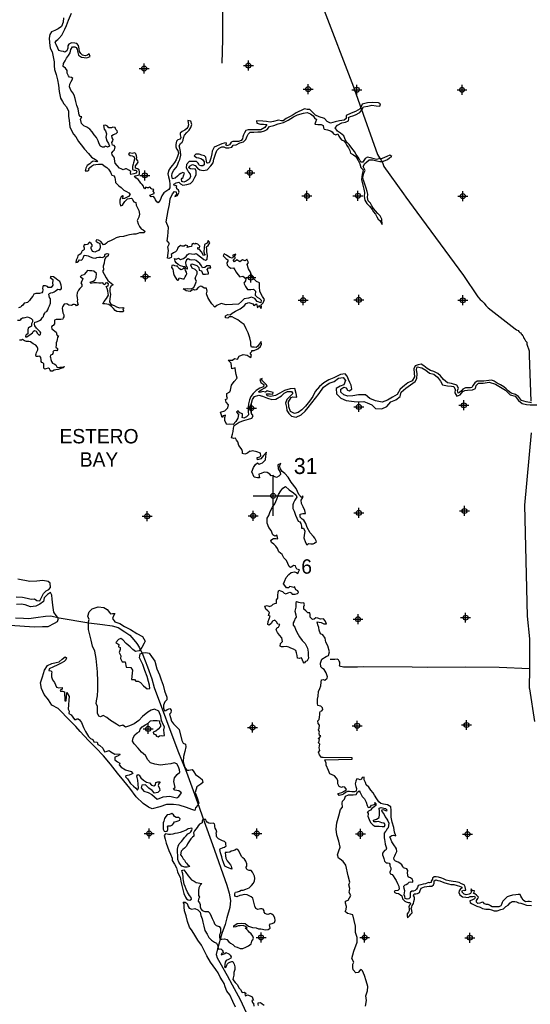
# Model space of a CAD drawing. Extents: x 70663 to 592613, y 704317 to 941230.
# Tile 4 of 14: x 209031 to 234630, y 734230 to 783571. Entities that reach past the tile are written whole.
import ezdxf
from ezdxf.enums import TextEntityAlignment as Align

# ---------------------------------------------------------------- set-up
doc = ezdxf.new("R2010")
doc.units = 0
doc.header["$LTSCALE"] = 2000
doc.header["$PDMODE"] = 34
doc.header["$PDSIZE"] = 250
doc.layers.get('0').update_dxf_attribs({"linetype": 'CONTINUOUS'})
for name, color, linetype in [('ROADS', 9, 'CONTINUOUS'), ('SEC', 2, 'CONTINUOUS'), ('TEXT', 7, 'CONTINUOUS'), ('WATER', 4, 'CONTINUOUS')]:
    doc.layers.add(name, color=color, linetype=linetype)

# ---------------------------------------------------------------- blocks, each defined once
blk = doc.blocks.new('TICK')
at = {"color": 0}
for points in [[(500, 0), (500, 1000)], [(0, 500), (1000, 500)]]:
    blk.add_lwpolyline(points, dxfattribs=at)
blk.add_point((500, 500), dxfattribs=at)

msp = doc.modelspace()

# ---------------------------------------------------------------- linework, layer by layer
at = {"layer": 'ROADS', "color": 0}
for points in [[(219175, 781389), (219209, 782587), (219206, 786618), (219166, 786836), (219160, 788319), (219145, 788470), (219087, 788579), (219080, 788730), (219114, 788881), (219157, 788989), (219233, 789048), (219837, 789310)], [(224215, 784251), (225769, 780209), (225991, 779587), (226976, 776823), (227067, 776655), (227149, 776528), (227224, 776419), (227290, 776217), (228276, 774853), (228393, 774684), (228940, 773918), (231279, 770750), (232000, 769680), (232108, 769545), (232200, 769486), (232316, 769359), (232399, 769250), (232524, 769132), (233865, 768074), (233940, 768032), (234015, 767998), (234057, 767939), (234098, 767888), (234149, 767871), (234173, 767821), (234198, 767795), (234240, 767753), (234273, 767711), (234281, 767652), (234306, 767610), (234347, 767551), (234380, 767476), (234447, 767408), (234463, 767307), (234578, 766980), (234576, 766737), (234651, 764457)], [(234673, 762873), (234336, 759248), (234479, 753675), (234588, 752543), (234587, 752434), (234586, 752316), (234593, 751043), (234570, 750096), (234594, 750037), (234833, 748402)], [(208827, 753598), (209221, 753579), (209497, 753568), (209841, 753607), (210319, 753679), (210588, 753702), (211006, 753590), (212495, 753353), (213182, 753255), (213667, 753193), (213968, 753107), (214310, 752903), (214552, 752726), (214760, 752498), (214909, 752304), (215025, 752119), (215198, 751740), (215445, 751135), (215650, 750547), (215781, 750110), (216964, 746934), (217391, 745867), (217662, 745136), (217950, 744346), (218286, 743388), (218696, 742246), (219418, 740204), (219533, 739801), (219597, 739432), (219569, 739089), (219423, 738570), (219328, 738236), (219165, 737776), (218942, 737015), (218889, 736722), (218930, 736563), (219062, 736319), (219434, 735671), (219691, 735200), (220079, 734476), (221060, 732366)], [(234593, 751043), (233066, 751103), (231390, 751124), (229497, 751105), (228709, 751119), (226246, 751138), (225961, 751132), (225257, 751128), (225132, 751163), (225073, 751172), (225056, 751214), (225074, 751281), (225074, 751381), (225041, 751423), (225008, 751499), (224942, 751533), (224824, 751509), (224707, 751501), (224598, 751502)]]:
    msp.add_lwpolyline(points, dxfattribs=at)
at = {"layer": 'SEC', "color": 0}
for p in [(215266, 781125), (220495, 781272), (223488, 780092), (225935, 780061), (231205, 780058), (220575, 775901), (215304, 775771), (223434, 774738), (225990, 774749), (231243, 774729), (215335, 770701), (220614, 770648), (223247, 769511), (226028, 769529), (231248, 769509), (220645, 764104), (226033, 764167), (231303, 764247), (215421, 758686), (220742, 758708), (226038, 758855), (231333, 758952), (225992, 753526), (231388, 753606), (215472, 748029), (220709, 748101), (225955, 748190), (231434, 748227), (215519, 742792), (220923, 742788), (226110, 742768), (231480, 742755), (221130, 737583), (226325, 737580), (231595, 737569)]:
    msp.add_point(p, dxfattribs=at)
at = {"layer": 'WATER', "color": 0}
for points in [[(211223, 783671), (211205, 783453), (211120, 783236), (210968, 783120), (210792, 783038), (210632, 782955), (210539, 782821), (210513, 782646), (210528, 782428), (210560, 782143), (210659, 781967), (210700, 781799), (210765, 781464), (210755, 781263), (210779, 781070), (210853, 780827), (210935, 780558), (210975, 780298), (211006, 779972), (211071, 779636), (211170, 779477), (211245, 779359), (211378, 779207), (211477, 778989), (211484, 778738), (211507, 778520), (211547, 778201), (211621, 778017), (211737, 777840), (211854, 777697), (211986, 777470), (212110, 777293), (212285, 777091), (212484, 776872), (212626, 776687), (212826, 776569), (212926, 776493), (212900, 776443), (212817, 776460), (212716, 776477), (212607, 776411), (212548, 776353), (212422, 776262), (212354, 776136), (212320, 775994), (212445, 775993), (212512, 776035), (212488, 776094), (212530, 776152), (212639, 776227), (212740, 776293), (212849, 776317), (212975, 776333), (213159, 776324), (213317, 776222), (213401, 776163), (213492, 776087), (213592, 775936), (213616, 775843), (213658, 775776), (213775, 775742), (213799, 775641), (213824, 775574), (213831, 775407), (213998, 775246), (214114, 775154), (214256, 775035), (214389, 774968), (214498, 774892), (214564, 774807), (214480, 774707), (214387, 774658), (214286, 774608), (214194, 774600), (214203, 774667), (214229, 774734), (214195, 774751), (214111, 774701), (214077, 774626), (214051, 774526), (214059, 774384), (214083, 774241), (214192, 774274), (214235, 774366), (214302, 774466), (214429, 774599), (214630, 774623), (214680, 774581), (214696, 774505), (214754, 774438), (214846, 774412), (214879, 774278), (214961, 774118), (215011, 774017), (215043, 773825), (215000, 773674), (214924, 773507), (214973, 773339), (215039, 773213), (215114, 773096), (215222, 773036), (215314, 772960), (215255, 772894), (215163, 772886), (215045, 772895), (214962, 772862), (214861, 772829), (214735, 772830), (214542, 772798), (214408, 772757), (214232, 772708), (214031, 772693), (213863, 772635), (213746, 772577), (213586, 772495), (213452, 772437), (213384, 772370), (213308, 772304), (213241, 772296), (213158, 772380), (213092, 772464), (212983, 772515), (212883, 772541), (212857, 772466), (212941, 772407), (213041, 772356), (213073, 772171), (213056, 772088), (212980, 772013), (212871, 771947), (212795, 771914), (212703, 771948), (212645, 772023), (212612, 772099), (212613, 772183), (212663, 772216), (212672, 772283), (212622, 772350), (212531, 772418), (212488, 772376), (212480, 772334), (212413, 772310), (212337, 772285), (212279, 772311), (212228, 772236), (212261, 772135), (212269, 772059), (212235, 772026), (212159, 771985), (212125, 771918), (212091, 771835), (212016, 771785), (211940, 771752), (211923, 771660), (211897, 771593), (211855, 771526), (211854, 771401), (211921, 771425), (211972, 771475), (212031, 771534), (212123, 771525), (212182, 771574), (212224, 771666), (212267, 771766), (212375, 771757), (212459, 771732), (212568, 771681), (212701, 771638), (212835, 771620), (212902, 771653), (213003, 771678), (213095, 771677), (213187, 771660), (213279, 771710), (213314, 771818), (213423, 771859), (213490, 771834), (213464, 771742), (213354, 771659), (213287, 771542), (213260, 771375), (213209, 771216), (213233, 771040), (213191, 770965), (213265, 770814), (213364, 770629), (213447, 770503), (213614, 770368), (213714, 770292), (213596, 770225), (213554, 770109), (213544, 769950), (213585, 769807), (213559, 769698), (213550, 769589), (213541, 769439), (213590, 769346), (213665, 769287), (213774, 769253), (213882, 769185), (214041, 769134), (214184, 769142), (214275, 769124), (214208, 769074), (214216, 769032), (214233, 768982), (214224, 768924), (214140, 768932), (214031, 768933), (213906, 768942), (213823, 769002), (213731, 769094), (213631, 769195), (213506, 769297), (213297, 769332), (213197, 769332), (213273, 769449), (213391, 769607), (213476, 769766), (213460, 769858), (213444, 769992), (213411, 770093), (213362, 770194), (213471, 770235), (213480, 770335), (213396, 770386), (213338, 770361), (213312, 770311), (213245, 770278), (213228, 770328), (213204, 770387), (213120, 770363), (212994, 770363), (212877, 770389), (212752, 770382), (212592, 770358), (212568, 770425), (212719, 770466), (212794, 770515), (212862, 770649), (212889, 770850), (212755, 770968), (212647, 770994), (212538, 770986), (212429, 770995), (212353, 770903), (212286, 770820), (212243, 770787), (212126, 770754), (212059, 770679), (212134, 770645), (212200, 770603), (212175, 770545), (212149, 770469), (212098, 770378), (212140, 770302), (212147, 770193), (212097, 770143), (212046, 770093), (211979, 770010), (211919, 769876), (211893, 769743), (211909, 769634), (211934, 769525), (211908, 769458), (211933, 769382), (211957, 769290), (211882, 769232), (211840, 769274), (211773, 769291), (211706, 769300), (211631, 769250), (211488, 769268), (211397, 769327), (211263, 769311), (211178, 769186), (211169, 769111), (211177, 768994), (211193, 768885), (211251, 768776), (211250, 768684), (211208, 768634), (211191, 768558), (211098, 768542), (211015, 768543), (210939, 768543), (210864, 768552), (210780, 768519), (210771, 768452), (210779, 768327), (210711, 768243), (210661, 768235), (210619, 768185), (210643, 768085), (210710, 768026), (210793, 767958), (210860, 767916), (210876, 767874), (210876, 767824), (210909, 767748), (210984, 767731), (210959, 767689), (210925, 767647), (210908, 767547), (210890, 767455), (210865, 767372), (210855, 767254), (210838, 767154), (210921, 767087), (210921, 767020), (210887, 766978), (210812, 766987), (210736, 766979), (210694, 766929), (210702, 766904), (210694, 766837), (210660, 766795), (210618, 766779), (210576, 766754), (210559, 766695), (210575, 766637), (210600, 766544), (210624, 766444), (210674, 766360), (210766, 766334), (210841, 766275), (210874, 766216), (210915, 766140), (211041, 766165), (211150, 766164), (211284, 766188), (211208, 766122), (211099, 766097), (210965, 766048), (210847, 766032), (210755, 766008), (210671, 765966), (210587, 765958), (210554, 766009), (210530, 766076), (210479, 766101), (210412, 766085), (210345, 766069), (210295, 766061), (210237, 766103), (210238, 766229), (210238, 766321), (210188, 766380), (210138, 766397), (210105, 766447), (210114, 766531), (210098, 766648), (210048, 766707), (209956, 766699), (209864, 766700), (209839, 766775), (209865, 766834), (209882, 766901), (209933, 767026), (209933, 767093), (209909, 767185), (209834, 767253), (209709, 767329), (209576, 767422), (209484, 767448), (209366, 767448), (209274, 767474), (209225, 767516), (209166, 767542), (209116, 767517), (209015, 767518)], [(234685, 764373), (234425, 764425), (234191, 764494), (234042, 764696), (233892, 764789), (233674, 764849), (233516, 764967), (233425, 765077), (233300, 765178), (233141, 765280), (232966, 765365), (232824, 765450), (232699, 765501), (232556, 765493), (232297, 765461), (232129, 765463), (231970, 765455), (231844, 765381), (231759, 765256), (231700, 765147), (231624, 765131), (231381, 765116), (231247, 765058), (231179, 764975), (231086, 764883), (231011, 764859), (230978, 764985), (231029, 765110), (230947, 765261), (230679, 765338), (230470, 765373), (230278, 765542), (230120, 765719), (229987, 765846), (229787, 765939), (229628, 765999), (229461, 766092), (229295, 766219), (229161, 766304), (229002, 766280), (228859, 766222), (228791, 766072), (228815, 765854), (228822, 765678), (228703, 765469), (228493, 765370), (228325, 765245), (228097, 765063), (227953, 764796), (227726, 764663), (227474, 764497), (227205, 764399), (226862, 764468), (226587, 764595), (226362, 764765), (226018, 764767), (225733, 764719), (225490, 764712), (225289, 764772), (225123, 764899), (225124, 765058), (225284, 765157), (225401, 765131), (225459, 765014), (225542, 764979), (225677, 765062), (225645, 765264), (225578, 765398), (225521, 765541), (225447, 765709), (225355, 765818), (225120, 765786), (224784, 765621), (224524, 765522), (224280, 765373), (224061, 765182), (223850, 764932), (223722, 764682), (223553, 764457), (223367, 764207), (223182, 764015), (222988, 763883), (222804, 763834), (222612, 763936), (222530, 764179), (222515, 764422), (222633, 764631), (222726, 764672), (222918, 764662), (222894, 764847), (222821, 765082), (222594, 765075), (222309, 764985), (222065, 764852), (221855, 764736), (221612, 764696), (221436, 764722), (221412, 764815), (221596, 764830), (221721, 764804), (221739, 764888), (221538, 764931), (221446, 764965), (221362, 764899), (221211, 764933), (221085, 764892), (221010, 764918), (221145, 765018), (221321, 765125), (221431, 765225), (221390, 765292), (221281, 765385), (221173, 765503), (221182, 765595), (221065, 765546), (221114, 765395), (221214, 765327), (221264, 765285), (221255, 765176), (221070, 765102), (220893, 764986), (220742, 764836), (220615, 764686), (220555, 764519), (220495, 764327), (220477, 764134), (220493, 763941), (220508, 763765), (220399, 763674), (220273, 763600), (220181, 763642), (220206, 763726), (220199, 763826), (220073, 763877), (219990, 763978), (219906, 763904), (220006, 763794), (219963, 763602), (219869, 763435), (219726, 763285), (219542, 763295), (219408, 763279), (219317, 763464), (219318, 763631), (219344, 763748), (219235, 763724), (219175, 763632), (219151, 763750), (219102, 763909), (219320, 763975), (219464, 764116), (219506, 764275), (219382, 764410), (219341, 764536), (219450, 764594), (219417, 764694), (219410, 764845), (219569, 764919), (219604, 765011), (219647, 765262), (219791, 765446), (219934, 765612), (219885, 765797), (219853, 765973), (219837, 766132), (219661, 766083), (219645, 766217), (219629, 766351), (219488, 766503), (219706, 766510), (219799, 766601), (219958, 766567), (220042, 766709), (220236, 766800), (220428, 766756), (220528, 766697), (220620, 766638), (220646, 766755), (220588, 766856), (220672, 766947), (220672, 766998), (220790, 766988), (220974, 767071), (221109, 767187), (221152, 767304), (221136, 767438), (221035, 767305), (220967, 767213), (220883, 767139), (220782, 767164), (220648, 767165), (220624, 767266), (220625, 767417), (220568, 767626), (220486, 767878), (220378, 768072), (220288, 768298), (220129, 768400), (219962, 768535), (219804, 768620), (219687, 768679), (219536, 768680), (219469, 768614), (219352, 768631), (219344, 768724), (219462, 768790), (219579, 768789), (219688, 768864), (219848, 768963), (220092, 769087), (220277, 769228), (220378, 769353), (220513, 769403), (220713, 769334), (220771, 769242), (220898, 769333), (220955, 769140), (221023, 769248), (221139, 769105), (221156, 769172), (221140, 769289), (221241, 769381), (221310, 769556), (221202, 769699), (221078, 769943), (221054, 770186), (221056, 770387), (220905, 770447), (220689, 770675), (220599, 770926), (220507, 771086), (220442, 771304), (220510, 771405), (220419, 771564), (220343, 771481), (220201, 771532), (220074, 771441), (219924, 771534), (219798, 771443), (219731, 771527), (219841, 771618), (219825, 771744), (219859, 771828), (219725, 771770), (219741, 771686), (219682, 771628), (219573, 771662), (219406, 771764), (219290, 771832), (219230, 771740), (219363, 771605), (219463, 771537), (219463, 771470), (219412, 771395), (219437, 771278), (219511, 771185), (219611, 771126), (219754, 771142), (219820, 771041), (219887, 770923), (219961, 770805), (220069, 770679), (220212, 770720), (220362, 770610), (220353, 770493), (220276, 770376), (220351, 770208), (220459, 770048), (220626, 770047), (220752, 770063), (220860, 769961), (220842, 769769), (220942, 769659), (221059, 769608), (221133, 769516), (221116, 769390), (220932, 769450), (220824, 769593), (220657, 769670), (220497, 769612), (220288, 769580), (220153, 769447), (220001, 769322), (219708, 769299), (219381, 769276), (219139, 769345), (218920, 769254), (218811, 769171), (218670, 769331), (218562, 769491), (218471, 769651), (218397, 769836), (218423, 769961), (218398, 770112), (218273, 770121), (218164, 770197), (218089, 770223), (217980, 770157), (217879, 770032), (217811, 770016), (217745, 770050), (217652, 770000), (217576, 769950), (217376, 769977), (217226, 770078), (217427, 770094), (217628, 770092), (217754, 770158), (217822, 770300), (217890, 770467), (217832, 770577), (217866, 770710), (217926, 770844), (217927, 770945), (217835, 771046), (217685, 771114), (217611, 771265), (217661, 771340), (217920, 771255), (218020, 771145), (218036, 771019), (218145, 770993), (218211, 770825), (218353, 770824), (218504, 770840), (218504, 770890), (218438, 771058), (218489, 771142), (218606, 771133), (218582, 771233), (218414, 771243), (218313, 771151), (218196, 771144), (218146, 771236), (218063, 771354), (217980, 771413), (217872, 771498), (217788, 771532), (217662, 771516), (217562, 771542), (217479, 771584), (217386, 771543), (217352, 771401), (217368, 771267), (217426, 771157), (217425, 771065), (217358, 771091), (217334, 771191), (217208, 771201), (217099, 771243), (216974, 771303), (216883, 771387), (216824, 771463), (216800, 771597), (216875, 771563), (216993, 771613), (217093, 771553), (217236, 771603), (217379, 771702), (217430, 771794), (217531, 771852), (217640, 771843), (217773, 771825), (217874, 771858), (217933, 771816), (218032, 771731), (218157, 771638), (218257, 771562), (218349, 771520), (218425, 771569), (218443, 771762), (218411, 771946), (218412, 772055), (218404, 772181), (218472, 772256), (218556, 772389), (218482, 772499), (218422, 772374), (218296, 772299), (218286, 772132), (218268, 771939), (218301, 771822), (218326, 771763), (218242, 771755), (218143, 771932), (218043, 772049), (217959, 772067), (217968, 772150), (218052, 772142), (218061, 772225), (217969, 772318), (217869, 772361), (217810, 772319), (217752, 772353), (217659, 772312), (217642, 772211), (217533, 772187), (217424, 772163), (217458, 772246), (217341, 772272), (217274, 772214), (217181, 772223), (217089, 772249), (216963, 772141), (216912, 772007), (216844, 771940), (216744, 771891), (216617, 771799), (216642, 771715), (216633, 771649), (216507, 771599), (216440, 771625), (216493, 772001), (216461, 772194), (216537, 772353), (216421, 772496), (216456, 772722), (216474, 772931), (216493, 773166), (216377, 773443), (216429, 773727), (216473, 774012), (216542, 774313), (216578, 774597), (216688, 774848), (216798, 774956), (216873, 774947), (216889, 774821), (216805, 774705), (216939, 774754), (217032, 774921), (216991, 775030), (216908, 775098), (216891, 775156), (216909, 775215), (216850, 775257), (216791, 775241), (216767, 775325), (216868, 775399), (217002, 775424), (217094, 775348), (217210, 775280), (217412, 775320), (217588, 775369), (217714, 775478), (217816, 775678), (217876, 775803), (217877, 775987), (217827, 776097), (217685, 776089), (217601, 776098), (217518, 776149), (217544, 776224), (217687, 776315), (217829, 776272), (217945, 776138), (218070, 776053), (218237, 776010), (218430, 776051), (218616, 776242), (218734, 776392), (218760, 776576), (218846, 776827), (218914, 777011), (219032, 777127), (219167, 777202), (219259, 777201), (219359, 777150), (219518, 777149), (219661, 777190), (219729, 777290), (219888, 777306), (220073, 777396), (220257, 777454), (220367, 777570), (220427, 777729), (220486, 777838), (220587, 777929), (220763, 777936), (220964, 777952), (221140, 777950), (221300, 778000), (221434, 778074), (221552, 778216), (221779, 778264), (221997, 778355), (222257, 778420), (222484, 778536), (222754, 778702), (222955, 778801), (223257, 778891), (223450, 778923), (223609, 778847), (223742, 778754), (223817, 778653), (223909, 778568), (223866, 778443), (223823, 778334), (223974, 778325), (224141, 778315), (224242, 778265), (224266, 778155), (224299, 778080), (224466, 778045), (224608, 778002), (224700, 777960), (224758, 777851), (224883, 777799), (224976, 777857), (225034, 777740), (225092, 777639), (225158, 777546), (225275, 777504), (225375, 777386), (225433, 777260), (225516, 777150), (225590, 777024), (225614, 776882), (225764, 776805), (225890, 776712), (226005, 776519), (226080, 776342), (226129, 776166), (226245, 776040), (226193, 775814), (226175, 775571), (226232, 775277), (226289, 775084), (226321, 774908), (226303, 774707), (226335, 774531), (226426, 774355), (226568, 774220), (226701, 774060), (226775, 773950), (226867, 773833), (226941, 773698), (226999, 773572), (227091, 773504), (227206, 773316), (227183, 773568), (227100, 773736), (226984, 773854), (226867, 773989), (226776, 774106), (226693, 774249), (226610, 774384), (226494, 774502), (226470, 774661), (226487, 774820), (226455, 774963), (226397, 775131), (226315, 775382), (226274, 775525), (226242, 775668), (226277, 775877), (226345, 776010), (226295, 776119), (226246, 776212), (226330, 776362), (226423, 776428), (226558, 776553), (226742, 776544), (226943, 776500), (227093, 776458), (227227, 776457), (227361, 776523), (227471, 776564), (227572, 776655), (227681, 776713), (227581, 776789), (227430, 776715), (227312, 776665), (227203, 776608), (227044, 776592), (226918, 776568), (226684, 776628), (226466, 776679), (226349, 776613), (226281, 776522), (226230, 776430), (226146, 776430), (226097, 776506), (226039, 776624), (225906, 776809), (225815, 776960), (225682, 777137), (225549, 777322), (225400, 777465), (225325, 777617), (225284, 777751), (225118, 777878), (224959, 777979), (224843, 778147), (224961, 778281), (225188, 778396), (225373, 778437), (225507, 778495), (225533, 778603), (225517, 778671), (225609, 778712), (225735, 778753), (225869, 778811), (226079, 778918), (226181, 779051), (226274, 779201), (226492, 779242), (226685, 779282), (226894, 779248), (227086, 779238), (227121, 779347), (227012, 779406), (226736, 779424), (226468, 779410), (226199, 779344), (226097, 779102), (225862, 778978), (225652, 778879), (225400, 778763), (225399, 778621), (225306, 778538), (225072, 778506), (224853, 778449), (224610, 778383), (224452, 778468), (224319, 778628), (224043, 778705), (223859, 778782), (223718, 778942), (223585, 779077), (223445, 779075), (223303, 779101), (223143, 779027), (223017, 778969), (222891, 778903), (222740, 778803), (222555, 778704), (222395, 778613), (222244, 778505), (222152, 778506), (221998, 778543), (221755, 778469), (221587, 778429), (221412, 778463), (221219, 778481), (220909, 778508), (220917, 778391), (221101, 778340), (221260, 778330), (221427, 778312), (221326, 778171), (221116, 778055), (220789, 778057), (220488, 778051), (220371, 778018), (220295, 777901), (220252, 777809), (220226, 777709), (220201, 777600), (220133, 777525), (219999, 777459), (219856, 777460), (219773, 777461), (219714, 777461), (219630, 777437), (219588, 777353), (219554, 777295), (219470, 777262), (219395, 777254), (219361, 777321), (219404, 777346), (219379, 777405), (219287, 777389), (219161, 777348), (219052, 777306), (218892, 777232), (218783, 777183), (218681, 776982), (218663, 776848), (218612, 776639), (218561, 776481), (218526, 776397), (218451, 776381), (218418, 776406), (218401, 776482), (218385, 776574), (218369, 776683), (218294, 776750), (218161, 776776), (218035, 776827), (217868, 776837), (217784, 776745), (217825, 776712), (217892, 776669), (217992, 776644), (218109, 776609), (218201, 776558), (218284, 776441), (218283, 776298), (218216, 776249), (218115, 776241), (218040, 776258), (218007, 776325), (217982, 776376), (217891, 776468), (217740, 776469), (217531, 776462), (217396, 776321), (217378, 776145), (217436, 776028), (217502, 775935), (217577, 775826), (217593, 775700), (217525, 775583), (217483, 775542), (217373, 775484), (217256, 775434), (217156, 775460), (217148, 775577), (217182, 775627), (217224, 775669), (217250, 775753), (217292, 775886), (217209, 775912), (217116, 775871), (217024, 775813), (216940, 775729), (216830, 775630), (216696, 775589), (216663, 775740), (216681, 775882), (216757, 776032), (216876, 776165), (216935, 776274), (216994, 776424), (217062, 776566), (217114, 776783), (217098, 776959), (217066, 777127), (217033, 777253), (217093, 777361), (217169, 777428), (217219, 777528), (217245, 777645), (217296, 777787), (217406, 777912), (217524, 778037), (217617, 778161), (217668, 778312), (217611, 778480), (217460, 778514), (217485, 778405), (217492, 778296), (217467, 778188), (217416, 778113), (217307, 778038), (217172, 777972), (217071, 777889), (217079, 777805), (217111, 777662), (217069, 777587), (216960, 777546), (216893, 777480), (216866, 777321), (216857, 777204), (216898, 777095), (216965, 777019), (216997, 776859), (216938, 776717), (216870, 776550), (216785, 776409), (216692, 776284), (216599, 776167), (216506, 776025), (216463, 775841), (216496, 775699), (216545, 775506), (216560, 775305), (216551, 775146), (216508, 775054), (216416, 774996), (216256, 774888), (216155, 774747), (216069, 774530), (215968, 774388), (215901, 774447), (215835, 774539), (215810, 774623), (215744, 774707), (215627, 774692), (215560, 774784), (215636, 774817), (215770, 774858), (215779, 774917), (215729, 774984), (215763, 775067), (215671, 775076), (215613, 775110), (215588, 775169), (215538, 775186), (215487, 775145), (215437, 775153), (215362, 775171), (215311, 775095), (215253, 775163), (215237, 775222), (215179, 775306), (215104, 775382), (215037, 775474), (214971, 775567), (214854, 775643), (214780, 775735), (214838, 775752), (214972, 775784), (215040, 775809), (215040, 775935), (215016, 776044), (214933, 776094), (214832, 776128), (214842, 776254), (214901, 776337), (214968, 776437), (214952, 776504), (214894, 776589), (214903, 776664), (214895, 776756), (214862, 776857), (214812, 776899), (214670, 776858), (214536, 776901), (214494, 776826), (214569, 776767), (214669, 776741), (214761, 776723), (214794, 776631), (214768, 776522), (214742, 776405), (214725, 776339), (214691, 776213), (214690, 776071), (214765, 776037), (214874, 776028), (214907, 775961), (214873, 775877), (214755, 775844), (214596, 775812), (214580, 775887), (214597, 775963), (214497, 776039), (214380, 776098), (214330, 776090), (214212, 776049), (214120, 776091), (214029, 776134), (213912, 776260), (213821, 776378), (213796, 776470), (213781, 776613), (213756, 776705), (213673, 776806), (213648, 776898), (213716, 776990), (213783, 777048), (213826, 777198), (213776, 777266), (213685, 777291), (213652, 777409), (213694, 777501), (213720, 777568), (213670, 777643), (213654, 777769), (213730, 777819), (213864, 777868), (213940, 777935), (213915, 778010), (213849, 778061), (213816, 778161), (213707, 778179), (213632, 778154), (213506, 778155), (213440, 778239), (213331, 778290), (213239, 778266), (213271, 778081), (213329, 777997), (213387, 777854), (213352, 777679), (213393, 777503), (213476, 777368), (213533, 777226), (213433, 777176), (213416, 777201), (213324, 777227), (213274, 777185), (213190, 777186), (213090, 777237), (213015, 777346), (212958, 777506), (212875, 777674), (212767, 777808), (212659, 777960), (212551, 778086), (212401, 778179), (212242, 778247), (212126, 778365), (212086, 778591), (212145, 778708), (212061, 778726), (212020, 778801), (211979, 778986), (211955, 779111), (211897, 779271), (211840, 779464), (211816, 779615), (211758, 779783), (211692, 779909), (211601, 780043), (211527, 780211), (211544, 780345), (211604, 780470), (211697, 780629), (211622, 780671), (211522, 780697), (211472, 780756), (211414, 780898), (211407, 781032), (211324, 781142), (211215, 781226), (211225, 781368), (211318, 781502), (211386, 781644), (211479, 781785), (211555, 781911), (211598, 782078), (211682, 782211), (211791, 782219), (211858, 782185), (211908, 782101), (211940, 781933), (211973, 781791), (212131, 781697), (212390, 781662), (212567, 781728), (212517, 781854), (212425, 781788), (212316, 781763), (212174, 781789), (212090, 781882), (212033, 781983), (212008, 782117), (211976, 782276), (211901, 782377), (211792, 782403), (211633, 782404), (211499, 782346), (211448, 782263), (211439, 782137), (211396, 782012), (211287, 781937), (211220, 781980), (211112, 781989), (210986, 782031), (210945, 782141), (210863, 782334), (210805, 782435), (210881, 782535), (210948, 782576), (210990, 782634), (211142, 782792), (211210, 782926), (211303, 783093), (211371, 783285), (211473, 783552), (211635, 783903)], [(208930, 768515), (209047, 768514), (209089, 768547), (209123, 768597), (209165, 768630), (209215, 768630), (209299, 768646), (209425, 768679), (209508, 768645), (209600, 768594), (209675, 768526), (209666, 768434), (209632, 768326), (209623, 768217), (209581, 768184), (209522, 768167), (209463, 768118), (209437, 768026), (209445, 767917), (209436, 767833), (209360, 767775), (209318, 767717), (209318, 767675), (209393, 767683), (209460, 767732), (209544, 767774), (209612, 767824), (209671, 767873), (209713, 767949), (209780, 767990), (209855, 767956), (209922, 767847), (209971, 767788), (210013, 767762), (210072, 767812), (210098, 767871), (210056, 767930), (209956, 768022), (209881, 768106), (209799, 768224), (209766, 768317), (209791, 768409), (209875, 768433), (209926, 768449), (210018, 768499), (210102, 768549), (210161, 768624), (210220, 768699), (210246, 768774), (210288, 768866), (210322, 768932), (210389, 768949), (210440, 769024), (210483, 769124), (210525, 769233), (210568, 769366), (210577, 769492), (210569, 769584), (210528, 769651), (210487, 769811), (210521, 769852), (210596, 769885), (210689, 769901), (210756, 769926), (210815, 769959), (210874, 770017), (210949, 770075), (211008, 770058), (211092, 770049), (211125, 770108), (211134, 770166), (211110, 770267), (211085, 770368), (211044, 770452), (210952, 770519), (210861, 770587), (210719, 770680), (210585, 770706), (210560, 770647), (210618, 770605), (210701, 770554), (210693, 770496), (210675, 770379), (210699, 770261), (210615, 770153), (210556, 770153), (210464, 770154), (210423, 770204), (210331, 770230), (210205, 770239), (210188, 770181), (210179, 770114), (210187, 770039), (210178, 769938), (210136, 769880), (210019, 769855), (209952, 769848), (209843, 769857), (209742, 769815), (209691, 769724), (209590, 769599), (209522, 769499), (209430, 769407), (209362, 769383), (209262, 769358), (209186, 769267), (209127, 769217), (209076, 769158), (208967, 769134)], [(234696, 739367), (234588, 739376), (234504, 739377), (234387, 739361), (234278, 739453), (234212, 739563), (234146, 739655), (234113, 739731), (234021, 739732), (233912, 739716), (233744, 739700), (233576, 739651), (233475, 739618), (233349, 739502), (233248, 739394), (233222, 739327), (233188, 739226), (233146, 739160), (233045, 739119), (232961, 739119), (232827, 739120), (232718, 739121), (232626, 739163), (232576, 739197), (232518, 739239), (232434, 739232), (232326, 739266), (232276, 739325), (232226, 739350), (232175, 739326), (232100, 739301), (232007, 739285), (231933, 739352), (231933, 739436), (231992, 739536), (232026, 739603), (231927, 739696), (231852, 739763), (231776, 739789), (231819, 739856), (231836, 739914), (231752, 739932), (231702, 739949), (231661, 740024), (231652, 739949), (231677, 739907), (231668, 739857), (231634, 739790), (231558, 739749), (231416, 739724), (231316, 739750), (231216, 739843), (231208, 739919), (231292, 739951), (231350, 739934), (231392, 739951), (231384, 740035), (231368, 740110), (231319, 740211), (231185, 740262), (231060, 740330), (230901, 740373), (230767, 740391), (230558, 740417), (230416, 740443), (230282, 740520), (230190, 740545), (230023, 740605), (229914, 740623), (229806, 740623), (229730, 740557), (229721, 740498), (229662, 740407), (229653, 740340), (229569, 740315), (229527, 740341), (229368, 740275), (229259, 740250), (229141, 740218), (229015, 740177), (228973, 740076), (228922, 739993), (228854, 739926), (228779, 739902), (228695, 739894), (228628, 739844), (228602, 739794), (228610, 739677), (228601, 739585), (228542, 739518), (228449, 739494), (228358, 739536), (228333, 739629), (228309, 739712), (228318, 739821), (228335, 739913), (228302, 740031), (228286, 740156), (228354, 740215), (228404, 740239), (228488, 740281), (228564, 740347), (228648, 740372), (228740, 740354), (228741, 740438), (228708, 740505), (228624, 740565), (228549, 740582), (228507, 740624), (228491, 740708), (228467, 740817), (228485, 740942), (228435, 741026), (228318, 741052), (228276, 741061), (228243, 741128), (228185, 741212), (228093, 741305), (228002, 741356), (227876, 741399), (227801, 741466), (227794, 741575), (227836, 741667), (227879, 741759), (227938, 741893), (227922, 742018), (227873, 742111), (227823, 742170), (227748, 742279), (227690, 742372), (227641, 742514), (227592, 742624), (227684, 742690), (227776, 742714), (227894, 742680), (227813, 742859), (227781, 743086), (227699, 743354), (227651, 743614), (227660, 743815), (227661, 743966), (227629, 744134), (227471, 744227), (227278, 744262), (227128, 744296), (227028, 744372), (226928, 744532), (226812, 744709), (226746, 744835), (226638, 744953), (226530, 745105), (226405, 745223), (226372, 745340), (226306, 745483), (226307, 745609), (226198, 745593), (226164, 745509), (226097, 745476), (226013, 745510), (225938, 745527), (225887, 745410), (225844, 745277), (225877, 745151), (225910, 745050), (225892, 744908), (225817, 744875), (225682, 744876), (225557, 744902), (225465, 744902), (225364, 744844), (225271, 744761), (225179, 744728), (225053, 744696), (224987, 744797), (225180, 744846), (225323, 744928), (225407, 745003), (225324, 745104), (225223, 745122), (225156, 745089), (225048, 745140), (224973, 745274), (224974, 745442), (224908, 745559), (224817, 745686), (224692, 745737), (224575, 745788), (224509, 745947), (224402, 746216), (224402, 746317), (224328, 746476), (225696, 746507), (225696, 746583), (224245, 746603), (224161, 746603), (224053, 746738), (224004, 746872), (224080, 746955), (224039, 747081), (224056, 747190), (224082, 747265), (224007, 747341), (224024, 747391), (224041, 747425), (224059, 747500), (224000, 747551), (224084, 747609), (224127, 747676), (224068, 747709), (224044, 747810), (224069, 747869), (224012, 747978), (224046, 748070), (224063, 748212), (223997, 748305), (223973, 748430), (224040, 748505), (224066, 748622), (224084, 748748), (224076, 748849), (224118, 748924), (224186, 748940), (224228, 749007), (224212, 749091), (224128, 749175), (224045, 749184), (223986, 749201), (223962, 749302), (223963, 749519), (223998, 749678), (224016, 749904), (224076, 750055), (224127, 750197), (224153, 750372), (224154, 750490), (224246, 750506), (224322, 750472), (224448, 750580), (224457, 750647), (224391, 750840), (224300, 751016), (224208, 751059), (224133, 751135), (224110, 751328), (224186, 751528), (224388, 751652), (224506, 751702), (224557, 751886), (224484, 752196), (224385, 752373), (224344, 752582), (224236, 752742), (224111, 752802), (224037, 752987), (224021, 753121), (223972, 753247), (223948, 753398), (224149, 753371), (224282, 753303), (224408, 753294), (224350, 753445), (224259, 753546), (224116, 753531), (223982, 753582), (223882, 753599), (223789, 753524), (223705, 753508), (223589, 753626), (223590, 753760), (223574, 753853), (223482, 753853), (223373, 753946), (223273, 754030), (223274, 754164), (223308, 754256), (223276, 754349), (223158, 754324), (223024, 754359), (222932, 754393), (222874, 754360), (222880, 754125), (222820, 753925), (222878, 753748), (222894, 753631), (222843, 753564), (222792, 753431), (222749, 753339), (222749, 753238), (222832, 753129), (222856, 753028), (222931, 752877), (223055, 752641), (223196, 752465), (223337, 752313), (223453, 752078), (223493, 751876), (223492, 751709), (223517, 751575), (223449, 751441), (223356, 751417), (223297, 751325), (223247, 751384), (223214, 751484), (223156, 751585), (223047, 751553), (222964, 751570), (222948, 751712), (222915, 751838), (222874, 751964), (222766, 752024), (222624, 752083), (222523, 752126), (222390, 752160), (222256, 752136), (222155, 752145), (222097, 752179), (222106, 752313), (222199, 752413), (222175, 752597), (222058, 752724), (221959, 752867), (221893, 752993), (221944, 753110), (222011, 753134), (222070, 753260), (221978, 753285), (221912, 753395), (221829, 753479), (221703, 753438), (221635, 753313), (221543, 753238), (221476, 753255), (221494, 753414), (221545, 753548), (221596, 753682), (221504, 753716), (221547, 753866), (221464, 753951), (221372, 754027), (221323, 754178), (221432, 754210), (221557, 754168), (221666, 754209), (221734, 754284), (221818, 754308), (221902, 754333), (221911, 754425), (221911, 754500), (221971, 754584), (221971, 754718), (221989, 754877), (222015, 754977), (222099, 754951), (222207, 754909), (222291, 754841), (222366, 754807), (222483, 754857), (222567, 754881), (222642, 754856), (222684, 754788), (222843, 754787), (222952, 754820), (223003, 754870), (222970, 754945), (222870, 755005), (222837, 755089), (222820, 755156), (222778, 755114), (222644, 755149), (222561, 755174), (222519, 755108), (222410, 755108), (222318, 755210), (222252, 755294), (222303, 755411), (222396, 755611), (222523, 755761), (222633, 755869), (222809, 755901), (222901, 755867), (222967, 755825), (223001, 755909), (223052, 756000), (222927, 756043), (222869, 756136), (222853, 756211), (222761, 756212), (222668, 756145), (222609, 756121), (222534, 756163), (222476, 756323), (222402, 756474), (222277, 756609), (222195, 756777), (222111, 756844), (222020, 756904), (221954, 757072), (221871, 757189), (221771, 757291), (221663, 757367), (221630, 757493), (221748, 757575), (221873, 757575), (221966, 757557), (221925, 757742), (221816, 757692), (221716, 757760), (221642, 757978), (221517, 758130), (221443, 758348), (221445, 758591), (221521, 758733), (221589, 758925), (221708, 759142), (221818, 759317), (221929, 759543), (222006, 759785), (222124, 759969), (222217, 760102), (222360, 760176), (222535, 760016), (222752, 759855), (222885, 759737), (222926, 759645), (222833, 759486), (222757, 759353), (222722, 759253), (222721, 759077), (222796, 758950), (222853, 758749), (222919, 758589), (222993, 758447), (223077, 758404), (223127, 758328), (223151, 758186), (223159, 758094), (223259, 758085), (223333, 757933), (223298, 757716), (223272, 757599), (223363, 757380), (223429, 757254), (223514, 757321), (223631, 757311), (223740, 757311), (223815, 757335), (223908, 757427), (223834, 757587), (223767, 757679), (223601, 757856), (223444, 758117), (223378, 758327), (223278, 758487), (223187, 758537), (223095, 758639), (223096, 758789), (223222, 758830), (223365, 758829), (223332, 758972), (223250, 759157), (223167, 759325), (223143, 759501), (223228, 759626), (223228, 759710), (223152, 759627), (223028, 759778), (222896, 760072), (222646, 760392), (222497, 760644), (222323, 760822), (222189, 760931), (222107, 761066), (222057, 761192), (222083, 761267), (222125, 761334), (221974, 761259), (221989, 761067), (222089, 760899), (222105, 760781), (222029, 760690), (221911, 760623), (221786, 760683), (221736, 760733), (221635, 760717), (221569, 760793), (221444, 760878), (221293, 760896), (221133, 760838), (221016, 760797), (221040, 760696), (221056, 760621), (220948, 760613), (220780, 760648), (220673, 760908), (220750, 761125), (220852, 761275), (220961, 761367), (221044, 761291), (221204, 761357), (221356, 761515), (221374, 761699), (221400, 761892), (221248, 761725), (221122, 761567), (220954, 761518), (220938, 761635), (221064, 761659), (221123, 761718), (221098, 761852), (220923, 761912), (220705, 761963), (220588, 761939), (220563, 761947), (220453, 761856), (220319, 761798), (220194, 761824), (220194, 761933), (220170, 762026), (220078, 762152), (220020, 762236), (219971, 762412), (219905, 762505), (219855, 762597), (219763, 762589), (219646, 762615), (219698, 762799), (219732, 762942), (219750, 763109), (219776, 763234), (220028, 763400), (220272, 763491), (220498, 763548), (220675, 763597), (220734, 763722), (220659, 763840), (220627, 763999), (220603, 764217), (220655, 764359), (220706, 764543), (220799, 764685), (221017, 764759), (221210, 764707), (221452, 764613), (221669, 764537), (221879, 764560), (222156, 764718), (222291, 764851), (222459, 764942), (222660, 764940), (222727, 764839), (222567, 764690), (222423, 764532), (222363, 764356), (222404, 764146), (222428, 763987), (222519, 763836), (222652, 763701), (222886, 763649), (223147, 763773), (223349, 763956), (223501, 764131), (223670, 764364), (223864, 764606), (224050, 764847), (224262, 765164), (224548, 765363), (224800, 765445), (225019, 765603), (225253, 765635), (225370, 765492), (225276, 765266), (225091, 765209), (224898, 765084), (224921, 764816), (225129, 764597), (225405, 764486), (225806, 764442), (226024, 764415), (226284, 764430), (226459, 764379), (226693, 764268), (226868, 764091), (227186, 764064), (227430, 764188), (227641, 764421), (227884, 764528), (228103, 764694), (228163, 764911), (228382, 765111), (228618, 765269), (228854, 765443), (228947, 765593), (228957, 765828), (228916, 766037), (228959, 766171), (229193, 766127), (229385, 766009), (229577, 765857), (229786, 765805), (229978, 765653), (230135, 765451), (230235, 765266), (230477, 765231), (230678, 765213), (230795, 765195), (230861, 765044), (230843, 764868), (230951, 764708), (231119, 764774), (231254, 764932), (231351, 764987), (231481, 765006), (231732, 765030), (231875, 765087), (231910, 765238), (232036, 765363), (232262, 765361), (232573, 765409), (232882, 765315), (233140, 765154), (233382, 765010), (233624, 764774), (233875, 764705), (234032, 764495), (234215, 764343), (234433, 764283), (234625, 764273), (234960, 764271)], [(208851, 754657), (209169, 754638), (209412, 754578), (209613, 754534), (209772, 754550), (209897, 754474), (210039, 754448), (210132, 754623), (210217, 754823), (210352, 754948), (210487, 755014), (210579, 755114), (210556, 755340), (210456, 755416), (210196, 755460), (209895, 755428), (209543, 755414), (208941, 755527)], [(208298, 753254), (209034, 753190), (209754, 753143), (210173, 753166), (210457, 753155), (210785, 753329), (210928, 753412), (210971, 753562), (210855, 753714), (210747, 753882), (210699, 754226), (210659, 754527), (210635, 754737), (210578, 754863), (210426, 754772), (210258, 754605), (210223, 754421), (210046, 754289), (209845, 754189), (209568, 754141), (209301, 754243), (209100, 754286), (208874, 754263)], [(226372, 734141), (226416, 734417), (226392, 734652), (226469, 734911), (226479, 735121), (226397, 735406), (226324, 735666), (226216, 735901), (226150, 735969), (226100, 735944), (225998, 735819), (225881, 735811), (225756, 735955), (225740, 736080), (225733, 736248), (225776, 736340), (225676, 736533), (225788, 736901), (225950, 737352), (225951, 737570), (225869, 737830), (225863, 738148), (225798, 738434), (225733, 738711), (225608, 738753), (225457, 738788), (225349, 738881), (225391, 738989), (225409, 739132), (225360, 739291), (225369, 739400), (225503, 739449), (225571, 739558), (225631, 739683), (225556, 739834), (225583, 740035), (225525, 740211), (225585, 740345), (225495, 740672), (225381, 741201), (225248, 741386), (225098, 741496), (225007, 741547), (224958, 741723), (225034, 741923), (225094, 742099), (225029, 742409), (224931, 742728), (224891, 743005), (224935, 743331), (225029, 743674), (225115, 743992), (225208, 744108), (225193, 744309), (225210, 744402), (225320, 744518), (225371, 744668), (225514, 744726), (225748, 744725), (225899, 744749), (225959, 744857), (226043, 744932), (226101, 744848), (226192, 744638), (226317, 744528), (226399, 744360), (226457, 744192), (226506, 744091), (226599, 744107), (226666, 744216), (226750, 744232), (226851, 744265), (226835, 744349), (226893, 744298), (226892, 744189), (226808, 744123), (226682, 744040), (226614, 743965), (226522, 743915), (226454, 743840), (226505, 743832), (226504, 743756), (226478, 743664), (226553, 743496), (226619, 743337), (226727, 743219), (226843, 743151), (227045, 743158), (227204, 743148), (227321, 743148), (227355, 743239), (227305, 743307), (227188, 743316), (227105, 743358), (227013, 743393), (226920, 743368), (226786, 743377), (226770, 743453), (226921, 743510), (227047, 743585), (227074, 743736), (227075, 743903), (227051, 744062), (227151, 744095), (227294, 744061), (227377, 744043), (227435, 743976), (227418, 743901), (227293, 743969), (227192, 743953), (227175, 743902), (227292, 743768), (227358, 743625), (227432, 743515), (227490, 743423), (227531, 743305), (227503, 743068), (227444, 743010), (227401, 742918), (227350, 742868), (227300, 742801), (227299, 742676), (227298, 742567), (227314, 742483), (227330, 742383), (227355, 742248), (227387, 742148), (227420, 742047), (227386, 741947), (227319, 741930), (227217, 741805), (227225, 741713), (227250, 741638), (227291, 741537), (227324, 741411), (227398, 741327), (227465, 741318), (227549, 741309), (227591, 741258), (227590, 741175), (227639, 741065), (227639, 740973), (227605, 740907), (227588, 740856), (227612, 740773), (227696, 740738), (227762, 740663), (227837, 740528), (227903, 740436), (227977, 740284), (228044, 740158), (228059, 740007), (227983, 739932), (227841, 739917), (227807, 739842), (227899, 739799), (228016, 739790), (228124, 739722), (228183, 739663), (228223, 739512), (228332, 739402), (228407, 739360), (228507, 739334), (228566, 739325), (228616, 739292), (228607, 739225), (228565, 739191), (228547, 739108), (228563, 739016), (228563, 738907), (228520, 738840), (228453, 738757), (228452, 738656), (228468, 738564), (228569, 738672), (228637, 738747), (228704, 738814), (228688, 738939), (228656, 739032), (228698, 739123), (228715, 739182), (228775, 739290), (228792, 739382), (228818, 739491), (228819, 739600), (228777, 739659), (228803, 739768), (228887, 739759), (228979, 739775), (229080, 739841), (229106, 739933), (229165, 740042), (229241, 740091), (229325, 740124), (229434, 740132), (229559, 740148), (229694, 740155), (229769, 740222), (229803, 740305), (229813, 740422), (229897, 740464), (229997, 740429), (230089, 740420), (230206, 740361), (230348, 740310), (230523, 740275), (230649, 740241), (230800, 740231), (230958, 740188), (231075, 740146), (231192, 740095), (231192, 740053), (231125, 740020), (231065, 739920), (231040, 739828), (231097, 739710), (231231, 739617), (231390, 739599), (231507, 739590), (231608, 739631), (231742, 739630), (231826, 739646), (231867, 739579), (231825, 739521), (231766, 739488), (231690, 739455), (231598, 739422), (231614, 739338), (231681, 739287), (231823, 739211), (231956, 739151), (232115, 739092), (232240, 739032), (232408, 739006), (232567, 739005), (232692, 738962), (232817, 738919), (232960, 738910), (233144, 738984), (233279, 739008), (233397, 739125), (233523, 739199), (233616, 739316), (233725, 739390), (233859, 739381), (233934, 739372), (234034, 739321), (234160, 739304), (234260, 739261), (234436, 739193), (234695, 739174)], [(219856, 734089), (219715, 734367), (219567, 734711), (219409, 734896), (219326, 735106), (219277, 735265), (219194, 735400), (219087, 735593), (218988, 735811), (218863, 735980), (218739, 736156), (218598, 736350), (218416, 736652), (218267, 736955), (218143, 737198), (217960, 737451), (217820, 737703), (217670, 737913), (217538, 738098), (217439, 738384), (217374, 738669), (217300, 738912), (217285, 739096), (217277, 739264), (217228, 739356), (217328, 739356), (217428, 739280), (217477, 739137), (217535, 739044), (217661, 739002), (217812, 739026), (217970, 738958), (218078, 738840), (218119, 738681), (218177, 738521), (218209, 738345), (218266, 738144), (218315, 737934), (218423, 737749), (218514, 737573), (218647, 737446), (218805, 737345), (218905, 737294), (218947, 737193), (218979, 737059), (219012, 737000), (219113, 737016), (219188, 736949), (219221, 736890), (219229, 736815), (219153, 736773), (219128, 736706), (219228, 736739), (219329, 736780), (219371, 736822), (219513, 736762), (219588, 736687), (219638, 736603), (219612, 736544), (219495, 736478), (219385, 736420), (219334, 736337), (219309, 736228), (219308, 736144), (219299, 736086), (219358, 736069), (219417, 736169), (219434, 736244), (219493, 736302), (219569, 736335), (219661, 736376), (219711, 736368), (219778, 736250), (219819, 736107), (219818, 735973), (219775, 735831), (219766, 735689), (219740, 735555), (219714, 735472), (219830, 735329), (219947, 735211), (220021, 735051), (220104, 734967), (220179, 734824), (220296, 734832), (220379, 734764), (220320, 734723), (220353, 734655), (220446, 734705), (220588, 734662), (220679, 734603), (220721, 734511), (220745, 734435), (220662, 734427), (220703, 734327), (220753, 734284), (220777, 734133)], [(221003, 734174), (220987, 734241), (220979, 734308), (221096, 734316), (221180, 734248), (221280, 734189)]]:
    msp.add_lwpolyline(points, dxfattribs=at)
for points in [[(216864, 770623), (216897, 770564), (216956, 770513), (217014, 770538), (217006, 770597), (217032, 770630), (217140, 770604), (217207, 770578), (217283, 770586), (217325, 770687), (217376, 770762), (217410, 770837), (217394, 770912), (217352, 771005), (217328, 771072), (217244, 771131), (217219, 771081), (217126, 771039), (217051, 771082), (216976, 771149), (216943, 771225), (216868, 771225), (216810, 771243), (216734, 771268), (216667, 771252), (216642, 771160), (216716, 771076), (216724, 770967), (216740, 770858), (216773, 770757), (216823, 770665)], [(213539, 753862), (213581, 753803), (213681, 753819), (213799, 753810), (213739, 753701), (213680, 753568), (213804, 753399), (214046, 753305), (214288, 753161), (214581, 753017), (214897, 752814), (215181, 752670), (215314, 752426), (215271, 752326), (215152, 752117), (215026, 751942), (214841, 751918), (214708, 752011), (214566, 752138), (214366, 752307), (214200, 752500), (214100, 752568), (213982, 752519), (213856, 752360), (213997, 752259), (213980, 752142), (214063, 752108), (214071, 752015), (214020, 751857), (214103, 751697), (214093, 751555), (214176, 751386), (214327, 751394), (214367, 751117), (214601, 751116), (214692, 750973), (214675, 750822), (214639, 750504), (214781, 750511), (214856, 750427), (214973, 750418), (215090, 750358), (215240, 750190), (215423, 750046), (215549, 750062), (215542, 750230), (215484, 750414), (215427, 750658), (215312, 750960), (215205, 751254), (215040, 751598), (215075, 751791), (215218, 751849), (215360, 751856), (215527, 751821), (215644, 751661), (215801, 751426), (215907, 751048), (216039, 750737), (216130, 750494), (216220, 750225), (216294, 749931), (216409, 749621), (216408, 749487), (216307, 749387), (216239, 749228), (216246, 749069), (216287, 748935), (216362, 748959), (216430, 749009), (216564, 749050), (216622, 748966), (216613, 748840), (216545, 748765), (216586, 748606), (216635, 748413), (216743, 748287), (216893, 748143), (217026, 748008), (217165, 747455), (217222, 747320), (217339, 747261), (217355, 747135), (217303, 746892), (217243, 746642), (217233, 746374), (217315, 746105), (217414, 745970), (217515, 745970), (217674, 745994), (217757, 745884), (217848, 745750), (218015, 745631), (218173, 745496), (218206, 745345), (218105, 745254), (217919, 745121), (217834, 744845), (217924, 744585), (218006, 744316), (217964, 744208), (217837, 744083), (217819, 743949), (217661, 744000), (217402, 744086), (217034, 744206), (216741, 744241), (216389, 744235), (216053, 744120), (215676, 744030), (215492, 744107), (215225, 744293), (214876, 744622), (214560, 745068), (214253, 745422), (213929, 745818), (213580, 746256), (213231, 746677), (212848, 747082), (212482, 747453), (212067, 747900), (211842, 748152), (211559, 748439), (210960, 749055), (210643, 749224), (210469, 749485), (210262, 749763), (210121, 750057), (210081, 750334), (210167, 750635), (210270, 750977), (210430, 751211), (210641, 751302), (210859, 751367), (211010, 751400), (211161, 751524), (211305, 751649), (211380, 751590), (211345, 751498), (211253, 751406), (211084, 751307), (210908, 751224), (210732, 751142), (210505, 751043), (210496, 750959), (210588, 750942), (210646, 750899), (210629, 750799), (210619, 750648), (210677, 750497), (210785, 750354), (210875, 750127), (210993, 750093), (211168, 750100), (211160, 750025), (211059, 749967), (211083, 749916), (211184, 749916), (211276, 749882), (211298, 749446), (211357, 749437), (211401, 749856), (211509, 749654), (211491, 749470), (211481, 749235), (211454, 749018), (211504, 748925), (211495, 748808), (211612, 748740), (211694, 748614), (211786, 748496), (211861, 748496), (211887, 748537), (211962, 748537), (212029, 748486), (212137, 748351), (212235, 748108), (212335, 747898), (212475, 747645), (212575, 747553), (212700, 747502), (212750, 747384), (212909, 747374), (212942, 747249), (213050, 747198), (213200, 747063), (213291, 746886), (213375, 746902), (213509, 746952), (213601, 746884), (213801, 746765), (214036, 746781), (214052, 746730), (213935, 746672), (213809, 746623), (213799, 746489), (213941, 746388), (214049, 746311), (214015, 746236), (214123, 746110), (214332, 745974), (214616, 745897), (214699, 745804), (214632, 745755), (214523, 745713), (214355, 745681), (214338, 745631), (214429, 745530), (214579, 745303), (214737, 745159), (214853, 745066), (214945, 744957), (214996, 745065), (214972, 745258), (214948, 745459), (214899, 745669), (214959, 745744), (215025, 745710), (215100, 745584), (215241, 745457), (215392, 745364), (215542, 745321), (215633, 745212), (215750, 745177), (215835, 745236), (215860, 745344), (215961, 745385), (216070, 745376), (216002, 745293), (215968, 745201), (216034, 745042), (216059, 744941), (215958, 744849), (215798, 744817), (215674, 744952), (215507, 745062), (215340, 745222), (215156, 745207), (215122, 745081), (215263, 744904), (215480, 744844), (215664, 744742), (215797, 744633), (215922, 744506), (216031, 744547), (216216, 744630), (216559, 744661), (216752, 744618), (216911, 744575), (217012, 744641), (217088, 744766), (217139, 744833), (217005, 744926), (216813, 744969), (216746, 745053), (216830, 745103), (216798, 745237), (216765, 745388), (216800, 745581), (216927, 745739), (217053, 745864), (217046, 745973), (216997, 746132), (216914, 746284), (216780, 746326), (216604, 746277), (216319, 746254), (216084, 746222), (215808, 746258), (215591, 746334), (215458, 746486), (215342, 746705), (215142, 746865), (214967, 747059), (214768, 747278), (214693, 747421), (214720, 747580), (214796, 747730), (214922, 747830), (215040, 747905), (215074, 748013), (215176, 748138), (215352, 748246), (215470, 748312), (215597, 748428), (215722, 748453), (215923, 748451), (216041, 748442), (216048, 748358), (216089, 748232), (216089, 748157), (215979, 748024), (215853, 747916), (215727, 747875), (215743, 747783), (215843, 747757), (215885, 747664), (215976, 747639), (216035, 747688), (216119, 747705), (216186, 747687), (216287, 747695), (216279, 747812), (216255, 747980), (216298, 748139), (216223, 748248), (216141, 748450), (216109, 748668), (216010, 748928), (215785, 749014), (215617, 748964), (215449, 748865), (215196, 748657), (215002, 748449), (214775, 748292), (214540, 748193), (214330, 748119), (214205, 748212), (214028, 748163), (213878, 748264), (213578, 748450), (213403, 748611), (213219, 748696), (213085, 748638), (212993, 748672), (212936, 748815), (212937, 748983), (212930, 749167), (212863, 749285), (212881, 749435), (212933, 749686), (212943, 749988), (212946, 750406), (212933, 750884), (212893, 751228), (212870, 751563), (212797, 751924), (212682, 752184), (212609, 752486), (212552, 752746), (212478, 753006), (212488, 753241), (212481, 753400), (212507, 753517), (212449, 753685), (212509, 753894), (212661, 754052), (212963, 754142), (213256, 754115), (213423, 754013)], [(216232, 743198), (216222, 743089), (216230, 743005), (216271, 742904), (216355, 742895), (216422, 742903), (216465, 742995), (216457, 743071), (216440, 743121), (216483, 743179), (216541, 743179), (216600, 743178), (216692, 743220), (216743, 743295), (216794, 743378), (216877, 743386), (216970, 743419), (217054, 743460), (217071, 743519), (217013, 743594), (216870, 743595), (216795, 743646), (216737, 743722), (216654, 743798), (216545, 743740), (216419, 743732), (216352, 743641), (216292, 743540), (216250, 743415), (216224, 743323)], [(218909, 742862), (218876, 742971), (218826, 743063), (218810, 743139), (218810, 743214), (218802, 743273), (218727, 743315), (218610, 743299), (218510, 743300), (218426, 743351), (218385, 743418), (218360, 743493), (218310, 743494), (218218, 743494), (218184, 743419), (218183, 743327), (218116, 743286), (218049, 743261), (217973, 743169), (217930, 743094), (217863, 743003), (217787, 742919), (217753, 742828), (217761, 742735), (217760, 742660), (217701, 742610), (217609, 742519), (217515, 742369), (217448, 742277), (217388, 742160), (217287, 742060), (217212, 741994), (217119, 741902), (217101, 741718), (217184, 741617), (217234, 741525), (217300, 741457), (217341, 741357), (217391, 741306), (217441, 741230), (217516, 741188), (217566, 741137), (217432, 741105), (217315, 741106), (217164, 741157), (217081, 741258), (217006, 741350), (216957, 741485), (216958, 741677), (216935, 741878), (216935, 742004), (216970, 742155), (217021, 742280), (217139, 742396), (217215, 742479), (217299, 742588), (217375, 742679), (217468, 742771), (217560, 742820), (217611, 742879), (217653, 742954), (217679, 743004), (217654, 743054), (217570, 743046), (217478, 743022), (217369, 742956), (217218, 742898), (217075, 742832), (216949, 742808), (216807, 742784), (216706, 742759), (216589, 742743), (216496, 742744), (216421, 742753), (216346, 742770), (216278, 742695), (216319, 742502), (216368, 742309), (216434, 742116), (216500, 741940), (216599, 741747), (216673, 741562), (216672, 741436), (216788, 741260), (216896, 741075), (216945, 740874), (217011, 740722), (217077, 740596), (217109, 740404), (217150, 740253), (217199, 740043), (217264, 739783), (217338, 739607), (217396, 739514), (217471, 739472), (217563, 739446), (217647, 739504), (217631, 739580), (217540, 739689), (217449, 739857), (217383, 739992), (217333, 740126), (217275, 740244), (217251, 740428), (217227, 740528), (217228, 740621), (217203, 740763), (217179, 740872), (217163, 740931), (217255, 740964), (217363, 740829), (217471, 740669), (217562, 740560), (217637, 740476), (217770, 740399), (217871, 740340), (217979, 740314), (218063, 740305), (218155, 740288), (218071, 740196), (218019, 740063), (217993, 739921), (218001, 739787), (217992, 739678), (218041, 739594), (217999, 739502), (217981, 739393), (218048, 739317), (218072, 739225), (218072, 739116), (218113, 739016), (218179, 738923), (218305, 738889), (218472, 738879), (218572, 738795), (218638, 738652), (218688, 738535), (218762, 738367), (218795, 738266), (218886, 738182), (218978, 738139), (219028, 738122), (219103, 738046), (219094, 737963), (219093, 737829), (219042, 737703), (219041, 737603), (219066, 737494), (219166, 737493), (219300, 737517), (219409, 737483), (219509, 737365), (219600, 737289), (219725, 737222), (219817, 737129), (219942, 737095), (220084, 737027), (220218, 737034), (220369, 737100), (220504, 737166), (220630, 737257), (220673, 737391), (220723, 737466), (220749, 737550), (220725, 737650), (220642, 737760), (220542, 737853), (220484, 737912), (220425, 737987), (220334, 738038), (220409, 738038), (220434, 738063), (220351, 738130), (220234, 738173), (220092, 738157), (219991, 738166), (219874, 738108), (219773, 738092), (219765, 738159), (219942, 738275), (220151, 738299), (220327, 738273), (220510, 738146), (220702, 738086), (220886, 738060), (221003, 738017), (221112, 738016), (221346, 737956), (221480, 737980), (221581, 738047), (221565, 738130), (221549, 738198), (221608, 738264), (221692, 738280), (221801, 738338), (221835, 738430), (221827, 738556), (221753, 738673), (221678, 738749), (221603, 738775), (221477, 738734), (221410, 738743), (221335, 738777), (221293, 738844), (221286, 738919), (221244, 739003), (221169, 739021), (221102, 739021), (220968, 738980), (220876, 739039), (220827, 739148), (220794, 739274), (220745, 739417), (220720, 739551), (220629, 739619), (220537, 739669), (220437, 739720), (220278, 739730), (220160, 739705), (220060, 739681), (219917, 739615), (219850, 739632), (219817, 739691), (219818, 739783), (219843, 739850), (219952, 739866), (220045, 739907), (220137, 739948), (220229, 739956), (220372, 739997), (220540, 740063), (220658, 740179), (220759, 740296), (220810, 740413), (220819, 740530), (220795, 740647), (220704, 740849), (220637, 740941), (220529, 740942), (220453, 740976), (220404, 741018), (220379, 741102), (220421, 741161), (220422, 741269), (220364, 741395), (220306, 741496), (220223, 741572), (220165, 741614), (220090, 741766), (220024, 741917), (219975, 741992), (219908, 742001), (219824, 741952), (219715, 741919), (219631, 741911), (219563, 741861), (219438, 741845), (219337, 741846), (219345, 741678), (219360, 741553), (219435, 741418), (219510, 741326), (219593, 741216), (219634, 741149), (219650, 741082), (219667, 741006), (219541, 741057), (219416, 741109), (219316, 741159), (219250, 741336), (219193, 741478), (219160, 741621), (219135, 741713), (219103, 741822), (219078, 741898), (219062, 741982), (219087, 742023), (219230, 742081), (219297, 742097), (219381, 742172), (219373, 742239), (219374, 742323), (219291, 742390), (219199, 742425), (219099, 742475), (218998, 742518), (218915, 742602), (218890, 742653), (218891, 742736), (218883, 742803)]]:
    msp.add_lwpolyline(points, close=True, dxfattribs=at)

# ---------------------------------------------------------------- block references
at = {"layer": 'SEC', "color": 0, "xscale": 2, "yscale": 2, "zscale": 2}
msp.add_blockref('TICK', (220742, 758708), dxfattribs=at)

# ---------------------------------------------------------------- texts
at = {"layer": 'TEXT', "color": 0}
for s, height, p in [('31', 800, (222771, 760805)), ('6', 720, (223149, 755810))]:
    msp.add_text(s, height=height, dxfattribs=at).set_placement(p)
at = {"layer": 'WATER', "color": 0}
for s, p in [('ESTERO', (213008, 762339)), ('BAY', (213008, 761173))]:
    msp.add_text(s, height=720, dxfattribs=at).set_placement(p, align=Align.CENTER)

doc.saveas('drawing.dxf')
